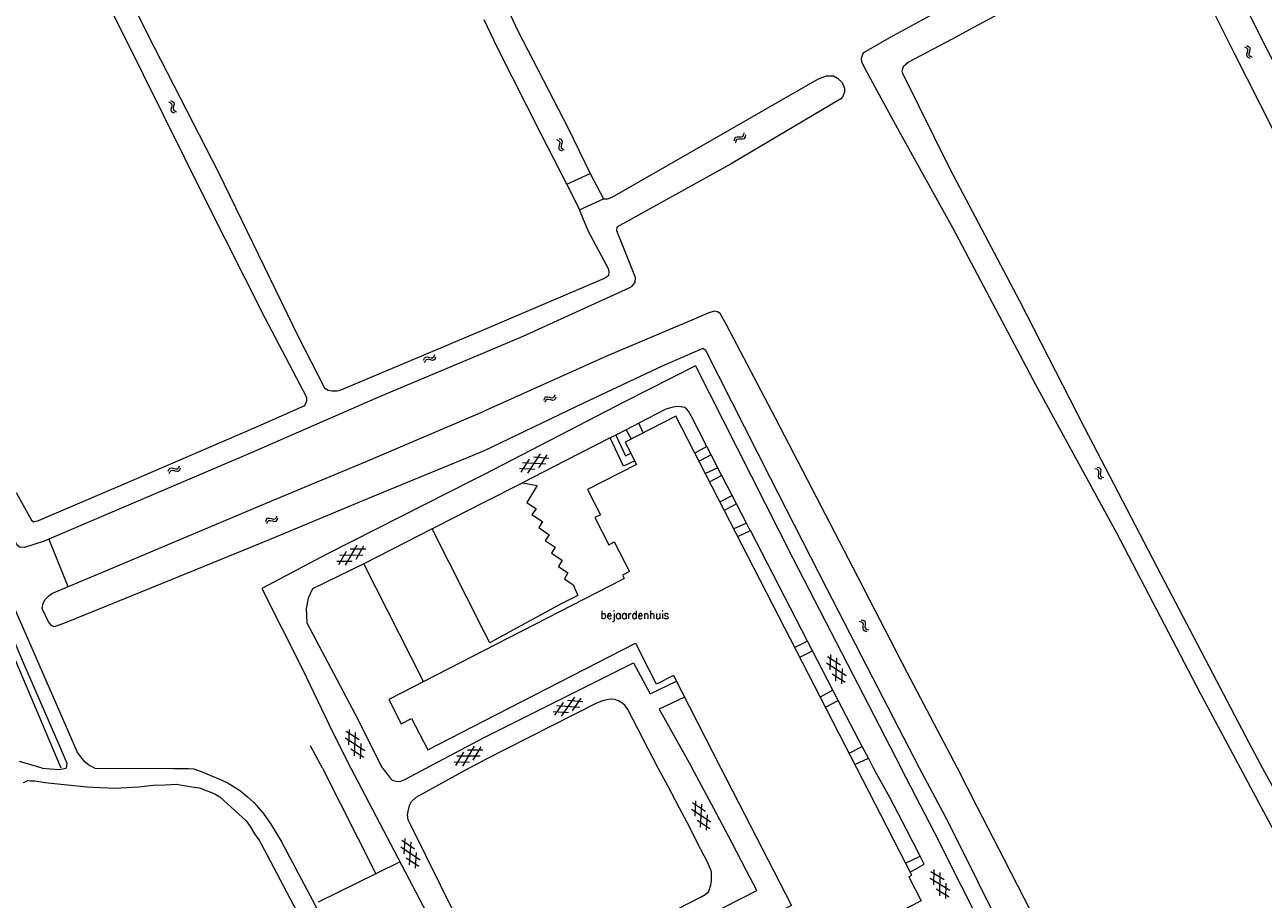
# Model space of a CAD drawing. Header units: metres. Extents: x 189705 to 199106, y 581686 to 588448.
# Tile 193 of 256: x 194909 to 195154, y 583974 to 584147. Entities that reach past the tile are written whole.
import ezdxf

# ---------------------------------------------------------------- set-up
doc = ezdxf.new("R2010")
doc.units = ezdxf.units.M
doc.layers.add('B-WA-OG-GBKN-G', color=7, linetype='Continuous', lineweight=18)
doc.styles.add('Style-STANDARD', font='STANDARD.shx')

msp = doc.modelspace()

# ---------------------------------------------------------------- linework, layer by layer
at = {"layer": 'B-WA-OG-GBKN-G'}
for p, q in [((195150.952, 584143.085), (195151.323, 584142.916)), ((195150.501, 584142.878), (195150.87, 584142.706)), ((195150.87, 584142.706), (195151.098, 584142.47)), ((195151.026, 584141.744), (195150.915, 584141.351)), ((195150.915, 584141.351), (195150.946, 584141.024)), ((195150.946, 584141.024), (195151.18, 584140.781)), ((195151.132, 584142.145), (195151.026, 584141.744)), ((195151.098, 584142.47), (195151.132, 584142.145)), ((195151.18, 584140.781), (195151.552, 584140.61)), ((195151.323, 584142.916), (195151.552, 584142.682)), ((195151.477, 584141.953), (195151.369, 584141.559)), ((195151.369, 584141.559), (195151.4, 584141.232)), ((195151.4, 584141.232), (195151.632, 584140.988)), ((195151.586, 584142.345), (195151.477, 584141.953)), ((195151.552, 584142.682), (195151.586, 584142.345)), ((195151.632, 584140.988), (195152.003, 584140.817)), ((194937.489, 584131.957), (194937.869, 584131.809)), ((194937.869, 584131.809), (194938.111, 584131.587)), ((194937.927, 584132.193), (194938.307, 584132.048)), ((194938.087, 584130.859), (194938.001, 584130.46)), ((194938.166, 584131.266), (194938.087, 584130.859)), ((194938.111, 584131.587), (194938.166, 584131.266)), ((194938.307, 584132.048), (194938.55, 584131.829)), ((194938.523, 584131.096), (194938.44, 584130.696)), ((194938.607, 584131.494), (194938.523, 584131.096)), ((194938.55, 584131.829), (194938.607, 584131.494)), ((194938.001, 584130.46), (194938.053, 584130.135)), ((194938.053, 584130.135), (194938.303, 584129.908)), ((194938.303, 584129.908), (194938.684, 584129.761)), ((194938.44, 584130.696), (194938.492, 584130.372)), ((194938.492, 584130.372), (194938.74, 584130.143)), ((194938.74, 584130.143), (194939.121, 584129.997)), ((195014.337, 584124.492), (195014.709, 584124.324)), ((195014.709, 584124.324), (195014.939, 584124.091)), ((195014.786, 584124.704), (195015.159, 584124.54)), ((195014.978, 584123.767), (195014.877, 584123.364)), ((195014.939, 584124.091), (195014.978, 584123.767)), ((195015.159, 584124.54), (195015.39, 584124.309)), ((195015.325, 584123.579), (195015.222, 584123.184)), ((195015.429, 584123.972), (195015.325, 584123.579)), ((195015.39, 584124.309), (195015.429, 584123.972)), ((195049.511, 584124.256), (195049.59, 584124.656)), ((195049.59, 584124.656), (195049.765, 584124.932)), ((195049.765, 584124.932), (195050.085, 584125.044)), ((195049.817, 584123.865), (195049.899, 584124.264)), ((195049.899, 584124.264), (195050.077, 584124.54)), ((195050.077, 584124.54), (195050.384, 584124.647)), ((195050.085, 584125.044), (195050.492, 584125.028)), ((195050.384, 584124.647), (195050.799, 584124.637)), ((195050.492, 584125.028), (195050.9, 584125.013)), ((195050.799, 584124.637), (195051.207, 584124.62)), ((195050.9, 584125.013), (195051.212, 584125.119)), ((195051.207, 584124.62), (195051.518, 584124.726)), ((195051.212, 584125.119), (195051.395, 584125.401)), ((195051.395, 584125.401), (195051.476, 584125.802)), ((195051.518, 584124.726), (195051.701, 584125.009)), ((195051.701, 584125.009), (195051.782, 584125.41)), ((195014.877, 584123.364), (195014.771, 584122.97)), ((195014.771, 584122.97), (195014.807, 584122.643)), ((195014.807, 584122.643), (195015.044, 584122.403)), ((195015.044, 584122.403), (195015.417, 584122.237)), ((195015.222, 584123.184), (195015.257, 584122.857)), ((195015.257, 584122.857), (195015.493, 584122.616)), ((195015.493, 584122.616), (195015.866, 584122.45)), ((194990.078, 584081.526), (194990.24, 584081.901)), ((194987.997, 584080.797), (194988.158, 584081.171)), ((194988.158, 584081.171), (194988.386, 584081.405)), ((194988.215, 584080.35), (194988.378, 584080.724)), ((194988.378, 584080.724), (194988.609, 584080.957)), ((194988.386, 584081.405), (194988.722, 584081.448)), ((194988.609, 584080.957), (194988.933, 584080.998)), ((194988.722, 584081.448), (194989.117, 584081.348)), ((194988.933, 584080.998), (194989.336, 584080.902)), ((194989.117, 584081.348), (194989.513, 584081.249)), ((194989.336, 584080.902), (194989.731, 584080.801)), ((194989.513, 584081.249), (194989.84, 584081.288)), ((194989.731, 584080.801), (194990.058, 584080.839)), ((194989.84, 584081.288), (194990.078, 584081.526)), ((194990.058, 584080.839), (194990.295, 584081.079)), ((194990.295, 584081.079), (194990.458, 584081.454)), ((195011.821, 584072.891), (195011.98, 584073.267)), ((195011.98, 584073.267), (195012.207, 584073.502)), ((195012.042, 584072.446), (195012.203, 584072.821)), ((195012.203, 584072.821), (195012.433, 584073.055)), ((195012.207, 584073.502), (195012.543, 584073.547)), ((195012.433, 584073.055), (195012.756, 584073.098)), ((195012.543, 584073.547), (195012.938, 584073.449)), ((195012.756, 584073.098), (195013.16, 584073.005)), ((195012.938, 584073.449), (195013.334, 584073.352)), ((195013.16, 584073.005), (195013.556, 584072.905)), ((195013.334, 584073.352), (195013.661, 584073.393)), ((195013.556, 584072.905), (195013.882, 584072.946)), ((195013.661, 584073.393), (195013.898, 584073.632)), ((195013.882, 584072.946), (195014.118, 584073.187)), ((195013.898, 584073.632), (195014.058, 584074.009)), ((195014.118, 584073.187), (195014.278, 584073.563)), ((195008.618, 584058.428), (195011.179, 584062.246)), ((194939.523, 584059.522), (194939.685, 584059.898)), ((195007.303, 584058.643), (195009.003, 584061.177)), ((195012.193, 584060.182), (195007.607, 584060.491)), ((195012.825, 584061.352), (195009.778, 584061.557)), ((195010.792, 584059.494), (195012.493, 584062.027)), ((194937.443, 584058.793), (194937.603, 584059.167)), ((194937.603, 584059.167), (194937.832, 584059.401)), ((194937.661, 584058.346), (194937.824, 584058.72)), ((194937.824, 584058.72), (194938.055, 584058.953)), ((194937.832, 584059.401), (194938.168, 584059.444)), ((194938.055, 584058.953), (194938.379, 584058.995)), ((194938.168, 584059.444), (194938.562, 584059.344)), ((194938.379, 584058.995), (194938.782, 584058.899)), ((194938.562, 584059.344), (194938.959, 584059.245)), ((194938.782, 584058.899), (194939.177, 584058.797)), ((194938.959, 584059.245), (194939.285, 584059.284)), ((194939.177, 584058.797), (194939.504, 584058.836)), ((194939.285, 584059.284), (194939.523, 584059.522)), ((194939.504, 584058.836), (194939.741, 584059.076)), ((194939.741, 584059.076), (194939.903, 584059.451)), ((195010.015, 584059.113), (195006.971, 584059.319)), ((195120.905, 584059.357), (195121.296, 584059.241)), ((195121.296, 584059.241), (195121.555, 584059.039)), ((195121.322, 584059.627), (195121.713, 584059.513)), ((195121.589, 584058.311), (195121.535, 584057.906)), ((195121.535, 584057.906), (195121.613, 584057.586)), ((195121.555, 584059.039), (195121.635, 584058.723)), ((195121.635, 584058.723), (195121.589, 584058.311)), ((195121.613, 584057.586), (195121.88, 584057.38)), ((195121.713, 584059.513), (195121.973, 584059.314)), ((195121.88, 584057.38), (195122.272, 584057.264)), ((195122.004, 584058.582), (195121.954, 584058.177)), ((195121.954, 584058.177), (195122.032, 584057.857)), ((195121.973, 584059.314), (195122.056, 584058.986)), ((195122.056, 584058.986), (195122.004, 584058.582)), ((195122.032, 584057.857), (195122.297, 584057.65)), ((195122.297, 584057.65), (195122.689, 584057.534)), ((194958.828, 584049.594), (194958.99, 584049.969)), ((194956.747, 584048.865), (194956.908, 584049.239)), ((194956.908, 584049.239), (194957.136, 584049.473)), ((194956.965, 584048.418), (194957.128, 584048.792)), ((194957.128, 584048.792), (194957.359, 584049.025)), ((194957.136, 584049.473), (194957.472, 584049.516)), ((194957.359, 584049.025), (194957.683, 584049.066)), ((194957.472, 584049.516), (194957.867, 584049.416)), ((194957.683, 584049.066), (194958.086, 584048.97)), ((194957.867, 584049.416), (194958.263, 584049.317)), ((194958.086, 584048.97), (194958.481, 584048.869)), ((194958.263, 584049.317), (194958.59, 584049.356)), ((194958.481, 584048.869), (194958.808, 584048.907)), ((194958.59, 584049.356), (194958.828, 584049.594)), ((194958.808, 584048.907), (194959.045, 584049.147)), ((194959.045, 584049.147), (194959.208, 584049.522)), ((194971.203, 584040.299), (194972.74, 584042.934)), ((194972.529, 584040.166), (194974.846, 584044.137)), ((194976.544, 584043.348), (194973.49, 584043.362)), ((194974.632, 584041.367), (194976.171, 584044.001)), ((194973.88, 584040.938), (194970.829, 584040.952)), ((194975.986, 584042.141), (194971.39, 584042.162)), ((195074.255, 584029.096), (195074.651, 584029)), ((195074.651, 584029), (195074.921, 584028.812)), ((195074.658, 584029.387), (195075.054, 584029.294)), ((195074.921, 584028.812), (195075.017, 584028.5)), ((195074.992, 584028.086), (195074.96, 584027.679)), ((195075.017, 584028.5), (195074.992, 584028.086)), ((195075.054, 584029.294), (195075.324, 584029.109)), ((195075.324, 584029.109), (195075.424, 584028.785)), ((195075.393, 584028.379), (195075.364, 584027.972)), ((195075.364, 584027.972), (195075.459, 584027.657)), ((195075.424, 584028.785), (195075.393, 584028.379)), ((195074.96, 584027.679), (195075.055, 584027.364)), ((195075.055, 584027.364), (195075.332, 584027.172)), ((195075.332, 584027.172), (195075.729, 584027.077)), ((195075.459, 584027.657), (195075.734, 584027.463)), ((195075.734, 584027.463), (195076.131, 584027.368)), ((195067.779, 584020.82), (195071.64, 584018.324)), ((195067.972, 584022.138), (195070.534, 584020.482)), ((195068.488, 584019.435), (195068.642, 584022.481)), ((195069.594, 584017.275), (195069.825, 584021.866)), ((195068.882, 584018.664), (195071.444, 584017.007)), ((195070.775, 584016.664), (195070.928, 584019.713)), ((195015.319, 584010.265), (195017.914, 584014.06)), ((195019.552, 584013.152), (195016.507, 584013.385)), ((195017.503, 584011.313), (195019.226, 584013.83)), ((195016.722, 584010.939), (195013.68, 584011.171)), ((195014.006, 584010.493), (195015.728, 584013.011)), ((195018.909, 584011.988), (195014.326, 584012.338)), ((194972.494, 584005.979), (194976.358, 584003.488)), ((194972.685, 584007.298), (194975.25, 584005.645)), ((194973.205, 584004.595), (194973.355, 584007.642)), ((194974.314, 584002.437), (194974.539, 584007.028)), ((194973.6, 584003.825), (194976.164, 584002.171)), ((194975.495, 584001.827), (194975.645, 584004.877)), ((194995.746, 584000.37), (194998.063, 584004.341)), ((194999.761, 584003.552), (194996.707, 584003.566)), ((194997.849, 584001.571), (194999.388, 584004.205)), ((194997.097, 584001.142), (194994.046, 584001.156)), ((194994.42, 584000.503), (194995.957, 584003.138)), ((194999.203, 584002.345), (194994.607, 584002.366)), ((195041.034, 583991.841), (195044.897, 583989.349)), ((195041.226, 583993.16), (195043.79, 583991.506)), ((195041.745, 583990.457), (195041.896, 583993.504)), ((195042.852, 583988.299), (195043.079, 583992.889)), ((195042.14, 583989.686), (195044.703, 583988.031)), ((195044.034, 583987.688), (195044.184, 583990.737)), ((194983.484, 583984.416), (194987.308, 583981.864)), ((194983.696, 583985.731), (194986.234, 583984.038)), ((194984.173, 583983.021), (194984.371, 583986.064)), ((194985.247, 583980.846), (194985.544, 583985.432)), ((194984.556, 583982.244), (194987.094, 583980.55)), ((194986.42, 583980.217), (194986.617, 583983.264)), ((195088.44, 583979.541), (195091.046, 583977.956)), ((195089.03, 583976.853), (195089.101, 583979.903)), ((195090.194, 583974.725), (195090.3, 583979.32)), ((195088.283, 583978.218), (195092.211, 583975.828)), ((195091.391, 583974.145), (195091.461, 583977.198)), ((195089.445, 583976.093), (195092.051, 583974.506))]:
    msp.add_line(p, q, dxfattribs=at)
at = {"layer": 'B-WA-OG-GBKN-G', "flags": 128}
for points in [[(194833.84, 584337.132), (194834.933, 584337.341), (194835.783, 584337.042), (194843.832, 584321.878), (194854.931, 584301.369), (194868.332, 584276.255), (194880.992, 584250.866), (194898.014, 584217.47), (194903.717, 584206.175), (194914.654, 584183.672), (194925.072, 584161.991), (194933.418, 584145.247), (194947.385, 584117.972), (194963.156, 584085.502), (194968.407, 584075.336), (194969.131, 584074.854), (194969.895, 584074.695), (194970.867, 584074.718), (194971.476, 584074.845), (194991.426, 584083.222), (195000, 584086.869)], [(195132.683, 584172.243), (195133.326, 584174.318), (195133.867, 584175.111), (195134.878, 584175.89), (195135.823, 584176.363), (195136.806, 584176.517), (195137.67, 584176.19), (195138.17, 584175.616), (195142.116, 584167.498), (195147.101, 584158.142), (195151.928, 584148.428), (195154.993, 584142.252), (195167.127, 584119.06), (195174.217, 584106.098), (195179.079, 584095.737), (195185.753, 584081.983), (195191.781, 584070.218), (195195.809, 584071.378)], [(194913.835, 584045.325), (194912.895, 584044.923), (194909.004, 584043.674), (194907.981, 584043.769), (194907.477, 584044.211), (194903.258, 584053.065), (194903.443, 584053.946), (194903.99, 584054.631), (194905.184, 584055.274), (194906.027, 584055.336), (194906.726, 584055.022), (194907.384, 584054.437), (194910.372, 584049.112), (194910.837, 584048.761), (194911.745, 584049.03), (194929.839, 584056.779), (194955.281, 584067.754), (194964.51, 584071.816), (194964.863, 584072.722), (194964.878, 584073.396), (194956.654, 584089.081), (194944.765, 584112.711), (194928.479, 584145.543), (194914.449, 584173.325)], [(195149.71, 584000), (195141.79, 584014.772), (195125.226, 584046.545), (195109.198, 584075.893), (195092.839, 584106.9), (195081.843, 584126.756), (195075.341, 584138.599), (195074.789, 584139.871), (195074.726, 584140.597), (195074.976, 584141.425), (195075.158, 584141.749), (195080.28, 584144.684), (195094.067, 584152.269), (195112.351, 584162.473), (195125.473, 584169.408), (195128.052, 584170.145)], [(195197.071, 584047.388), (195189.526, 584061.971), (195179.848, 584080.095), (195168.635, 584102.742), (195158.557, 584121.749), (195148.633, 584141.387), (195143.138, 584152.41), (195138.465, 584161.434), (195135.977, 584166.444), (195134.763, 584167.976)], [(195130.021, 584165.956), (195125.785, 584163.199), (195117.007, 584157.927), (195106.216, 584151.729), (195097.029, 584146.75), (195092.546, 584144.293), (195084.016, 584139.798), (195082.963, 584138.882), (195082.7, 584138.041), (195082.842, 584137.638), (195092.272, 584118.527), (195105.915, 584092.701), (195118.771, 584067.538), (195133.957, 584038.323), (195151.423, 584004.927), (195154.105, 584000)], [(195000, 584160.297), (195006.665, 584146), (195016.645, 584126.74), (195021.012, 584117.737)], [(195016.374, 584115.677), (195011.319, 584125.424), (195002.648, 584142.663), (195000, 584148.199)], [(195023.63, 584112.746), (195024.428, 584112.764), (195025.31, 584113.098), (195041.57, 584122.409), (195066.076, 584136.433), (195067.776, 584137.101), (195069.137, 584137.096), (195069.926, 584136.652), (195070.869, 584135.807), (195071.344, 584134.677), (195071.329, 584133.965), (195070.975, 584133.033), (195070.637, 584132.542), (195048.869, 584119.648), (195026.261, 584107.12), (195026.193, 584106.459), (195029.918, 584097.257), (195029.798, 584096.208), (195029.069, 584095.29), (195028.614, 584095.059), (195007.662, 584085.48), (195000, 584082.251)], [(195016.374, 584115.677), (195021.012, 584117.737)], [(195021.012, 584117.737), (195023.63, 584112.746)], [(195016.374, 584115.677), (195018.843, 584110.551)], [(195018.843, 584110.551), (195023.63, 584112.746)], [(195000, 584086.869), (195023.694, 584096.946), (195024.708, 584097.642), (195024.735, 584098.135), (195024.66, 584098.718), (195020.657, 584106.263), (195018.843, 584110.551)], [(194916.238, 584000), (194909.543, 584015.915), (194901.578, 584034.483), (194892.97, 584054.7), (194886.648, 584069.616), (194880.906, 584080.239), (194878.986, 584083.229), (194858.393, 584101.259), (194852.78, 584105.936), (194816.088, 584088.189), (194811.169, 584085.727), (194814.575, 584058.321), (194815.592, 584052.912), (194818.15, 584043.8), (194818.85, 584041.007), (194822.973, 584031.62)], [(195093.696, 584000), (195083.764, 584018.91), (195073.028, 584039.649), (195057.664, 584069.287), (195048.001, 584087.794), (195046.698, 584090.05), (195046.164, 584090.354), (195045.579, 584090.479), (195044.487, 584090.145), (195041.595, 584088.893), (195024.11, 584081.527), (195000, 584070.713)], [(195000, 584082.251), (194979.431, 584073.581), (194953.886, 584062.464), (194913.835, 584045.325)], [(195086.196, 584000), (195075.884, 584019.952), (195067.831, 584035.596), (195056.659, 584057.425), (195043.875, 584082.729), (195043.315, 584083.108), (195042.808, 584082.878), (195035.246, 584079.58), (195019.692, 584072.246), (195000, 584062.807)], [(195041.852, 584079.676), (195027.762, 584072.526)], [(195041.852, 584079.676), (195061.13, 584041.568), (195082.53, 584000)], [(195027.762, 584072.526), (195000, 584058.181)], [(195000, 584062.807), (194977.681, 584053.649), (194957.44, 584045.199), (194936.259, 584036.567), (194916.905, 584028.705), (194914.9, 584028.01), (194914.34, 584028.237), (194913.726, 584028.996), (194912.469, 584031.634), (194912.667, 584032.651), (194913.121, 584033.416), (194913.678, 584034.003), (194914.387, 584034.59), (194917.811, 584036.028), (194924.279, 584038.751), (194937.468, 584044.298), (194958.064, 584052.978), (194976.606, 584060.709), (195000, 584070.713)], [(195073.762, 584000), (195037.939, 584069.728), (195027.887, 584064.563), (195030.163, 584060.134)], [(195044.108, 584063.67), (195041.07, 584069.618), (195040.457, 584070.683), (195040.024, 584071.138), (195039.667, 584071.391), (195039.298, 584071.5), (195038.904, 584071.567), (195038.091, 584071.64), (195037.126, 584071.434), (195035.984, 584071.075), (195030.63, 584068.319)], [(195030.63, 584068.319), (195028.094, 584067.013)], [(195031.499, 584066.419), (195030.63, 584068.319)], [(195024.923, 584065.38), (195016.003, 584060.829)], [(195026.065, 584065.968), (195024.953, 584065.395)], [(195029.805, 584060.831), (195027.608, 584059.827), (195024.953, 584065.395)], [(195028.094, 584067.013), (195026.065, 584065.968)], [(195026.065, 584065.968), (195027.957, 584061.859), (195029, 584062.397)], [(195028.094, 584067.013), (195029.112, 584065.192)], [(195044.108, 584063.67), (195041.726, 584062.357)], [(195044.929, 584062.062), (195044.108, 584063.67)], [(195016.003, 584060.829), (195007.555, 584056.519)], [(195016.097, 584060.771), (195016.045, 584060.879)], [(195030.163, 584060.134), (195020.46, 584055.147), (195023.009, 584050.188), (195021.923, 584049.63), (195024.691, 584044.245), (195025.759, 584044.794), (195028.782, 584038.91), (195027.404, 584038.202), (195027.732, 584037.563), (195027.235, 584037.308)], [(195044.929, 584062.062), (195042.546, 584060.761)], [(195046.247, 584059.483), (195044.929, 584062.062)], [(195000, 584058.181), (194997.854, 584057.072), (194968.858, 584042.38), (194956.005, 584035.543), (194964.097, 584019.445), (194969.994, 584007.158)], [(195046.247, 584059.483), (195043.787, 584058.345)], [(195044.622, 584056.72), (195047.012, 584057.985)], [(195047.012, 584057.985), (195046.247, 584059.483)], [(195049.09, 584053.984), (195047.027, 584057.955), (195047.012, 584057.985)], [(195000, 584052.665), (195007.555, 584056.519)], [(195007.555, 584056.519), (195010.474, 584055.992), (195008.429, 584052.585), (195010.261, 584051.331), (195009.409, 584050.226), (195011.529, 584048.813), (195010.817, 584047.645), (195012.854, 584046.192), (195012.102, 584045.054), (195014.065, 584043.745), (195013.346, 584042.557), (195015.416, 584041.157), (195014.722, 584039.911), (195016.548, 584038.687), (195015.888, 584037.511), (195017.6, 584036.295), (195018.516, 584034.171), (195015.217, 584032.517), (195002.042, 584025.335), (195001.093, 584024.809), (195000, 584026.984)], [(194989.736, 584047.407), (194990.552, 584047.845), (195000, 584052.665)], [(195046.657, 584052.759), (195049.09, 584053.984)], [(195049.927, 584052.371), (195047.538, 584051.043)], [(195049.927, 584052.371), (195049.09, 584053.984)], [(195051.939, 584048.499), (195049.927, 584052.371)], [(194922.924, 584000), (194921.712, 584000.568), (194920.921, 584001.25), (194920.18, 584002.238), (194919.412, 584003.251), (194917.768, 584007.031), (194911.448, 584021.591), (194906.439, 584033.081), (194901.249, 584045.181), (194898.576, 584051.421), (194897.991, 584051.647), (194897.331, 584051.441), (194896.673, 584050.879), (194896.37, 584050.395), (194896.578, 584049.405), (194899.61, 584042.251), (194908.938, 584020.462), (194916.234, 584003.593), (194917.39, 584000.955), (194917.22, 584000)], [(195051.939, 584048.499), (195049.414, 584047.392)], [(195052.692, 584047.048), (195052.676, 584047.079), (195051.939, 584048.499)], [(194913.835, 584045.325), (194917.608, 584035.943)], [(194989.736, 584047.407), (194976.175, 584040.47)], [(195000, 584026.984), (194989.736, 584047.407)], [(195050.187, 584045.887), (195052.692, 584047.048)], [(195063.996, 584025.153), (195052.692, 584047.048)], [(194976.175, 584040.47), (194966.002, 584035.475)], [(194988, 584017.15), (194976.175, 584040.47)], [(194966.002, 584035.475), (194965.142, 584033.627), (194964.789, 584031.619)], [(195027.235, 584037.308), (195000, 584023.316)], [(194964.789, 584031.619), (194964.918, 584028.772), (194970.209, 584018.678), (194975.04, 584009.544)], [(195000, 584023.316), (194981.095, 584013.603), (194983.589, 584008.749), (194985.642, 584009.804), (194988.813, 584003.633), (195000, 584009.38)], [(195000, 584009.38), (195029.938, 584024.761), (195031.215, 584022.276)], [(195063.996, 584025.153), (195061.506, 584023.855)], [(195062.473, 584021.974), (195065, 584023.209)], [(195065, 584023.209), (195063.996, 584025.153)], [(195069.029, 584015.405), (195069.012, 584015.437), (195065, 584023.209)], [(195000, 584006.057), (195029.559, 584020.88), (195032.881, 584014.72), (195038.051, 584017.207)], [(195037.45, 584018.32), (195034.124, 584016.612), (195031.215, 584022.276)], [(195037.45, 584018.32), (195046.862, 584000)], [(195034.442, 584000), (195028.419, 584011.634), (195027.832, 584012.496), (195027.271, 584012.926), (195026.558, 584013.355), (195025.846, 584013.607), (195024.931, 584013.63), (195023.687, 584013.397), (195022.342, 584012.936), (195000, 584001.604)], [(195039.687, 584014.077), (195034.669, 584011.704), (195041.166, 584000)], [(195069.029, 584015.405), (195066.54, 584014.056)], [(195067.573, 584012.046), (195070.074, 584013.405)], [(195070.074, 584013.405), (195069.029, 584015.405)], [(195074.855, 584004.261), (195070.074, 584013.405)], [(194979.889, 584000), (194975.04, 584009.544)], [(194969.994, 584007.158), (194973.578, 584000)], [(194988.547, 584000), (195000, 584006.057)], [(194967.97, 584000), (194965.61, 584004.42)], [(195072.236, 584002.97), (195074.855, 584004.261)], [(195076.059, 584001.959), (195074.855, 584004.261)], [(194912.525, 584000), (194908.01, 584001.321)], [(194996.961, 584000), (195000, 584001.604)], [(195073.405, 584000.695), (195076.059, 584001.959)], [(195077.083, 584000), (195076.059, 584001.959)], [(194912.525, 584000), (194915.803, 583999.747), (194916.592, 583999.836), (194917.22, 584000)], [(194922.924, 584000), (194938.566, 583999.948), (194939.995, 583999.948), (194941.452, 583999.907), (194942.535, 583999.846), (194944.328, 583999.182), (194946.045, 583998.468), (194947.811, 583997.727), (194949.299, 583997.017), (194950.481, 583996.286), (194951.738, 583995.478), (194953.143, 583994.337), (194954.421, 583993.223), (194956.24, 583991.059), (194957.78, 583988.873), (194959.784, 583985.537), (194966.613, 583972.693), (194971.712, 583962.233)], [(194967.97, 584000), (194978.521, 583979.054), (194967.159, 583973.447)], [(194973.578, 584000), (194997.933, 583953.542)], [(194979.889, 584000), (194980.687, 583998.997), (194981.233, 583998.226), (194981.782, 583997.632), (194982.566, 583997.391), (194983.328, 583997.353), (194984.325, 583997.743), (194988.547, 584000)], [(195000, 583959.327), (194985.548, 583988.6), (194984.958, 583989.778), (194984.821, 583990.746), (194984.989, 583991.709), (194985.206, 583992.57), (194985.601, 583993.377), (194986.555, 583994.225), (194996.961, 584000)], [(195015.761, 583949.684), (195012.48, 583948.113), (195009.772, 583953.415), (195020.856, 583959.035), (195031.381, 583964.349), (195043.987, 583970.685), (195054.005, 583975.744), (195051.885, 583979.802), (195049.024, 583985.256), (195045.473, 583991.978), (195041.166, 584000)], [(195046.862, 584000), (195060.844, 583972.783), (195021.823, 583952.736), (195020.445, 583955.417), (195014.409, 583952.316), (195021.422, 583938.666), (195063.429, 583960.248), (195060.298, 583966.341), (195063.483, 583967.978), (195063.85, 583967.262), (195071.443, 583971.163), (195074.286, 583965.63), (195073.076, 583965.008), (195082.238, 583947.174), (195091.28, 583951.82), (195081.385, 583971.081)], [(195032.941, 583969.358), (195043.086, 583974.595), (195043.72, 583974.978), (195044.126, 583975.284), (195044.379, 583975.513), (195044.581, 583975.946), (195044.757, 583976.48), (195044.883, 583976.912), (195045.007, 583977.674), (195045.029, 583978.843), (195044.972, 583979.427), (195044.823, 583979.986), (195044.618, 583980.442), (195044.362, 583981.102), (195043.57, 583982.624), (195042.191, 583985.237), (195040.632, 583988.383), (195038.666, 583992.035), (195036.341, 583996.475), (195034.442, 584000)], [(195084.059, 583978.501), (195084.651, 583978.805), (195073.762, 584000)], [(195083.436, 583981.169), (195086.32, 583982.593), (195083.638, 583987.742), (195080.317, 583994.16), (195077.083, 584000)], [(195111.533, 583942.753), (195109.54, 583946.838), (195104.43, 583956.858), (195099.167, 583967.285), (195094.466, 583976.62), (195089.151, 583987.224), (195082.53, 584000)], [(195100.448, 583972.064), (195095.286, 583982.491), (195091.377, 583990.228), (195086.196, 584000)], [(195156.174, 583878.225), (195147.999, 583894.105), (195139.849, 583910.061), (195132.057, 583925.308), (195124.317, 583940.325), (195116.397, 583955.749), (195109.448, 583969.219), (195103.036, 583981.852), (195097.62, 583992.354), (195093.696, 584000)], [(195154.105, 584000), (195168.313, 583973.904), (195170.718, 583968.634), (195170.053, 583967.561), (195169.144, 583967.02), (195168.106, 583966.842), (195167.485, 583966.987), (195157.997, 583984.543), (195149.71, 584000)], [(194908.823, 583997.142), (194909.131, 583997.289), (194909.567, 583997.536), (194910.201, 583997.5), (194911.04, 583997.487), (194913.042, 583997.175), (194921.362, 583996.277), (194923.951, 583996.158), (194925.551, 583996.082), (194926.948, 583996.059), (194929.161, 583996.175), (194931.627, 583996.262), (194934.453, 583996.598), (194936.818, 583996.712), (194939.082, 583996.853), (194942.122, 583996.32), (194943.617, 583996.067), (194946.648, 583994.925), (194947.654, 583994.299), (194952.862, 583989.563), (194953.656, 583988.432), (194954.522, 583986.969), (194955.516, 583985.606), (194956.997, 583982.914), (194976.096, 583946.514)], [(194983.351, 583981.438), (194978.521, 583979.054)], [(195084.357, 583979.376), (195087.087, 583980.994), (195086.32, 583982.593)], [(195084.059, 583978.501), (195086.516, 583973.717), (195081.385, 583971.081)]]:
    msp.add_lwpolyline(points, dxfattribs=at)

# ---------------------------------------------------------------- texts
at = {"layer": 'B-WA-OG-GBKN-G', "style": 'Style-STANDARD'}
msp.add_text('bejaardenhuis', height=1.6, dxfattribs=at).set_placement((195023.031, 584029.537))

doc.saveas('drawing.dxf')
